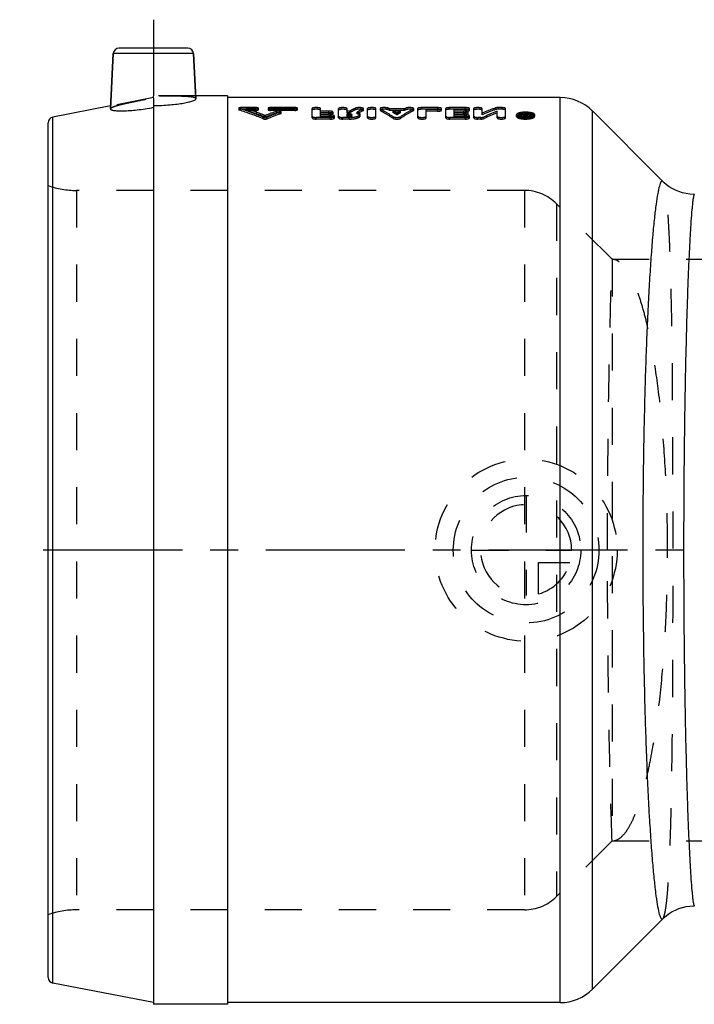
# Model space of a CAD drawing. Header units: millimetres. Extents: x 368 to 631, y 416 to 589.
# Tile 1 of 9: x 368 to 487, y 416 to 589. Entities that reach past the tile are written whole.
import ezdxf

# ---------------------------------------------------------------- set-up
doc = ezdxf.new("R2010")
doc.units = ezdxf.units.MM
doc.header["$LTSCALE"] = 65.185185
doc.linetypes.add('CENTER', pattern=[0.6, 0.375, -0.075, 0.075, -0.075])
doc.linetypes.add('HIDDEN', pattern=[0.2, 0.1, -0.1])
for name, color, linetype in [('FLAECHEN', 7, 'CONTINUOUS'), ('KOERPER', 7, 'CONTINUOUS'), ('KONST.EL_MIT_GEO', 7, 'CONTINUOUS'), ('KURVEN', 7, 'CONTINUOUS'), ('L1', 7, 'CONTINUOUS')]:
    doc.layers.add(name, color=color, linetype=linetype)

msp = doc.modelspace()

# ---------------------------------------------------------------- linework, layer by layer
at = {"layer": 'FLAECHEN', "color": 7, "linetype": 'Continuous'}
for p, q in [((463.21, 575.3), (404.72, 575.3)), ((481.23, 560.59), (468.86, 572.96)), ((481.23, 431.01), (468.86, 418.64)), ((463.21, 416.3), (404.72, 416.3))]:
    msp.add_line(p, q, dxfattribs=at)
at = {"layer": 'FLAECHEN', "color": 8, "linetype": 'HIDDEN'}
for p, q in [((456.91, 559), (378.2, 559)), ((472.32, 546.9), (462.56, 556.66)), ((472.32, 546.9), (609.8, 546.9)), ((472.32, 444.7), (462.56, 434.94)), ((472.32, 444.7), (609.8, 444.7)), ((456.91, 432.6), (378.2, 432.6))]:
    msp.add_line(p, q, dxfattribs=at)
at = {"layer": 'KOERPER', "color": 2, "linetype": 'CENTER'}
for p, q in [((391.72, 589), (391.72, 575.6)), ((391.72, 575.29), (391.72, 573.92))]:
    msp.add_line(p, q, dxfattribs=at)
at = {"layer": 'KOERPER', "color": 7, "linetype": 'Continuous'}
for p, q in [((384.16, 573.34), (384.67, 583.05)), ((399.19, 575.12), (398.77, 583.05)), ((404.72, 575.6), (399.16, 575.6)), ((404.72, 575.6), (404.72, 416)), ((391.72, 573.92), (391.72, 416)), ((404.72, 416), (391.72, 416))]:
    msp.add_line(p, q, dxfattribs=at)
at = {"layer": 'KOERPER', "color": 8, "linetype": 'HIDDEN'}
for p, q in [((399.16, 575.6), (391.72, 575.6)), ((391.72, 575.29), (391.72, 575.59))]:
    msp.add_line(p, q, dxfattribs=at)
for points, knots in [([(384.16, 573.34), (384.17, 573.42), (384.4, 573.59), (384.83, 573.76), (385.54, 573.98), (386.47, 574.21), (387.6, 574.46), (389.37, 574.83), (390.77, 575.1), (391.72, 575.29)], [0, 0, 0, 0, 0.030412, 0.092092, 0.186298, 0.31023, 0.459458, 0.628456, 1, 1, 1, 1]), ([(399.19, 575.12), (399.18, 575.19), (399.04, 575.27), (398.84, 575.33), (398.46, 575.41), (397.84, 575.48), (396.93, 575.53), (395.81, 575.56), (394.05, 575.59), (392.67, 575.59), (391.72, 575.59)], [0, 0, 0, 0, 0.027696, 0.052839, 0.08639, 0.178449, 0.301502, 0.451209, 0.621975, 1, 1, 1, 1])]:
    msp.add_open_spline(points, degree=3, knots=knots, dxfattribs=at)
at = {"layer": 'KOERPER', "color": 7, "linetype": 'Continuous'}
for points, knots in [([(391.72, 573.92), (392.68, 573.92), (394.08, 573.98), (395.85, 574.16), (396.97, 574.33), (397.88, 574.52), (398.57, 574.72), (398.97, 574.87), (399.19, 575.05), (399.19, 575.12)], [0, 0, 0, 0, 0.376399, 0.546295, 0.695358, 0.818348, 0.911145, 0.971138, 1, 1, 1, 1]), ([(384.16, 573.34), (384.16, 573.27), (384.3, 573.17), (384.49, 573.11), (384.87, 573.03), (385.5, 572.98), (386.88, 572.97), (388.99, 573.14), (390.77, 573.42), (391.72, 573.61)], [0, 0, 0, 0, 0.026826, 0.051362, 0.08439, 0.175807, 0.298885, 0.620843, 1, 1, 1, 1])]:
    msp.add_open_spline(points, degree=3, knots=knots, dxfattribs=at)
at = {"layer": 'KONST.EL_MIT_GEO', "color": 7, "linetype": 'Continuous'}
for p, q in [((384.67, 583.05), (384.16, 573.34)), ((398.77, 583.05), (384.67, 583.05)), ((397.77, 584), (385.67, 584)), ((398.77, 583.05), (399.19, 575.12)), ((463.21, 575.3), (404.72, 575.3)), ((463.21, 416.3), (463.21, 575.3)), ((384.19, 573.84), (374.03, 571.86)), ((468.86, 418.64), (468.86, 572.96)), ((481.23, 560.59), (468.86, 572.96)), ((374.03, 419.74), (374.03, 571.86)), ((373.22, 420.72), (373.22, 570.88)), ((481.23, 431.01), (468.86, 418.64)), ((481.24, 431.02), (481.5, 431.27)), ((391.72, 416.3), (374.03, 419.74)), ((463.21, 416.3), (404.72, 416.3))]:
    msp.add_line(p, q, dxfattribs=at)
at = {"layer": 'KONST.EL_MIT_GEO', "color": 8, "linetype": 'HIDDEN'}
for p, q in [((391.72, 575.3), (384.19, 573.84)), ((406.72, 573.46), (406.72, 573.16)), ((406.81, 573.11), (406.81, 573.4)), ((407.15, 573.26), (407.15, 573.55)), ((409.73, 573.55), (407.15, 573.55)), ((409.73, 573.26), (407.15, 573.26)), ((408.01, 573.06), (408.01, 573.36)), ((409.73, 573.36), (408.01, 573.36)), ((409.73, 573.06), (408.01, 573.06)), ((409.73, 573.06), (409.73, 573.55)), ((410.16, 573.16), (410.16, 573.46)), ((411.87, 573.46), (411.87, 573.16)), ((412.3, 573.06), (412.3, 573.55)), ((416.59, 573.55), (412.3, 573.55)), ((416.59, 573.36), (412.3, 573.36)), ((416.59, 573.26), (412.3, 573.26)), ((416.59, 573.06), (412.3, 573.06)), ((413.38, 572.62), (413.38, 572.91)), ((414.07, 572.48), (414.07, 572.77)), ((414.15, 572.55), (414.15, 572.84)), ((416.59, 573.06), (416.59, 573.55)), ((417.02, 573.16), (417.02, 573.46)), ((419.61, 571.76), (419.61, 573.39)), ((421.08, 572.66), (421.08, 573.39)), ((422.55, 572.95), (421.08, 572.95)), ((422.55, 572.66), (421.08, 572.66)), ((422.55, 572.66), (422.55, 572.95)), ((423.28, 572.47), (423.28, 572.76)), ((424.27, 571.76), (424.27, 573.39)), ((425.74, 572.66), (425.74, 573.39)), ((426.24, 572.95), (425.74, 572.95)), ((426.24, 572.66), (425.74, 572.66)), ((426.24, 572.66), (426.24, 572.95)), ((427.21, 573.17), (427.21, 573.46)), ((427.51, 572.46), (427.51, 572.75)), ((428.55, 573.02), (428.55, 573.31)), ((428.62, 573.09), (428.62, 573.39)), ((429.35, 571.76), (429.35, 573.39)), ((430.82, 571.76), (430.82, 573.39)), ((431.56, 573.39), (431.56, 573.09)), ((431.62, 573.02), (431.62, 573.32)), ((432.97, 573.16), (432.97, 573.45)), ((433.24, 573.02), (433.24, 573.31)), ((435.78, 573.31), (433.24, 573.31)), ((435.78, 573.02), (433.24, 573.02)), ((433.88, 572.66), (433.88, 572.95)), ((435.14, 572.95), (433.88, 572.95)), ((435.14, 572.66), (433.88, 572.66)), ((435.14, 572.66), (435.14, 572.95)), ((435.78, 573.02), (435.78, 573.31)), ((436.05, 573.16), (436.05, 573.45)), ((437.4, 573.02), (437.4, 573.32)), ((437.46, 573.09), (437.46, 573.39)), ((438.19, 571.76), (438.19, 573.39)), ((438.93, 573.26), (438.93, 573.55)), ((441.63, 573.55), (438.93, 573.55)), ((441.63, 573.26), (438.93, 573.26)), ((439.67, 571.76), (439.67, 573.21)), ((441.63, 573.21), (439.67, 573.21)), ((441.63, 572.92), (439.67, 572.92)), ((441.63, 573.26), (441.63, 573.55)), ((441.63, 572.92), (441.63, 573.21)), ((442.36, 573.09), (442.36, 573.39)), ((443.1, 571.76), (443.1, 573.39)), ((443.83, 573.26), (443.83, 573.55)), ((446.53, 573.55), (443.83, 573.55)), ((446.53, 573.26), (443.83, 573.26)), ((444.57, 572.66), (444.57, 573.21)), ((446.53, 573.21), (444.57, 573.21)), ((446.29, 572.95), (444.57, 572.95)), ((446.53, 572.92), (444.57, 572.92)), ((446.29, 572.66), (444.57, 572.66)), ((446.29, 572.66), (446.29, 572.95)), ((446.53, 573.26), (446.53, 573.55)), ((446.53, 572.92), (446.53, 573.21)), ((447.02, 572.47), (447.02, 572.76)), ((447.27, 573.09), (447.27, 573.39)), ((448, 571.76), (448, 573.39)), ((449.48, 572.27), (449.48, 573.39)), ((451.75, 573.18), (451.75, 573.48)), ((452.13, 571.76), (452.13, 572.95)), ((452.37, 573.26), (452.37, 573.55)), ((452.86, 573.55), (452.37, 573.55)), ((452.86, 573.26), (452.37, 573.26)), ((452.86, 573.26), (452.86, 573.55)), ((453.6, 571.76), (453.6, 573.39)), ((411.02, 571.59), (411.02, 571.88)), ((411.37, 571.88), (411.37, 572.17)), ((411.72, 571.59), (411.72, 571.88)), ((420.34, 571.54), (420.34, 571.83)), ((422.79, 571.83), (420.34, 571.83)), ((422.79, 571.54), (420.34, 571.54)), ((421.08, 571.98), (421.08, 572.56)), ((422.55, 572.56), (421.08, 572.56)), ((422.79, 572.26), (421.08, 572.26)), ((422.79, 571.98), (421.08, 571.98)), ((422.55, 572.27), (422.55, 572.56)), ((422.79, 571.98), (422.79, 572.26)), ((422.79, 571.54), (422.79, 571.83)), ((423.53, 571.76), (423.53, 572.05)), ((425, 571.54), (425, 571.83)), ((426.14, 571.83), (425, 571.83)), ((426.14, 571.54), (425, 571.54)), ((425.74, 571.98), (425.74, 572.51)), ((426.14, 572.51), (425.74, 572.51)), ((426.14, 572.26), (425.74, 572.26)), ((426.14, 572.22), (425.74, 572.22)), ((426.14, 571.98), (425.74, 571.98)), ((426.14, 571.98), (426.14, 572.51)), ((426.14, 571.54), (426.14, 571.83)), ((426.57, 572.1), (426.57, 572.39)), ((428.05, 572.1), (428.05, 572.39)), ((433.84, 571.67), (433.84, 571.96)), ((434.51, 572.28), (434.51, 572.57)), ((435.18, 571.67), (435.18, 571.96)), ((443.83, 571.54), (443.83, 571.83)), ((446.53, 571.83), (443.83, 571.83)), ((446.53, 571.54), (443.83, 571.54)), ((444.57, 571.98), (444.57, 572.56)), ((446.29, 572.56), (444.57, 572.56)), ((446.53, 572.26), (444.57, 572.26)), ((446.53, 571.98), (444.57, 571.98)), ((446.29, 572.27), (446.29, 572.56)), ((446.53, 571.98), (446.53, 572.26)), ((446.53, 571.54), (446.53, 571.83)), ((447.27, 571.76), (447.27, 572.05)), ((448.74, 571.54), (448.74, 571.83)), ((449.23, 571.83), (448.74, 571.83)), ((449.23, 571.54), (448.74, 571.54)), ((449.23, 571.54), (449.23, 571.83)), ((449.86, 571.65), (449.86, 571.93)), ((455.53, 572.01), (455.53, 572.3)), ((455.9, 572.01), (455.9, 572.3)), ((456.76, 571.76), (456.76, 572.54)), ((457, 572.54), (456.76, 572.54)), ((457, 572.25), (456.76, 572.25)), ((457.16, 572.05), (456.76, 572.05)), ((457.16, 571.76), (456.76, 571.76)), ((457, 571.83), (457, 572.54)), ((457.08, 572.34), (457, 572.34)), ((457.16, 572.27), (457, 572.27)), ((457.16, 572.12), (457, 572.12)), ((457.16, 571.98), (457, 571.98)), ((457.16, 571.83), (457, 571.83)), ((457.1, 572.36), (457.08, 572.34)), ((457.08, 572.05), (457.08, 572.34)), ((457.16, 571.76), (457.16, 572.27)), ((457.25, 571.86), (457.24, 572.54)), ((457.49, 572.54), (457.24, 572.54)), ((457.49, 572.25), (457.24, 572.25)), ((457.32, 572.04), (457.32, 572.33)), ((457.49, 571.86), (457.49, 572.54)), ((458.35, 572.01), (458.35, 572.3)), ((458.72, 572.01), (458.72, 572.3)), ((378.2, 559), (378.2, 432.6)), ((456.91, 559), (378.2, 559)), ((456.91, 559), (456.91, 432.6)), ((462.56, 556.66), (462.56, 434.94)), ((472.32, 546.9), (462.56, 556.66)), ((472.32, 546.9), (472.32, 444.7)), ((472.32, 444.7), (462.56, 434.94)), ((456.91, 432.6), (378.2, 432.6))]:
    msp.add_line(p, q, dxfattribs=at)
at = {"layer": 'KONST.EL_MIT_GEO', "color": 7, "linetype": 'Continuous'}
for points in [[(486.76, 558.3), (486.63, 558.3), (485.97, 558.34), (485.32, 558.44), (484.68, 558.58), (484.05, 558.79), (483.46, 559.03), (482.9, 559.32), (482.38, 559.64), (481.91, 559.98), (481.5, 560.33), (481.24, 560.58)], [(481.5, 431.27), (481.91, 431.61), (482.38, 431.96), (482.9, 432.28), (483.46, 432.57), (484.05, 432.81), (484.68, 433.02), (485.32, 433.16), (485.97, 433.26), (486.63, 433.3), (486.76, 433.3)]]:
    msp.add_lwpolyline(points, dxfattribs=at)
for centre, radius, start, end in [((385.67, 583), 1, 90, 177), ((397.77, 583), 1, 3, 90), ((463.21, 567.3), 8, 45, 90), ((374.22, 570.88), 1, 101, 180), ((374.22, 420.72), 1, 180, 259), ((463.21, 424.3), 8, 270, 315)]:
    msp.add_arc(centre, radius, start, end, dxfattribs=at)
at = {"layer": 'KONST.EL_MIT_GEO', "color": 8, "linetype": 'HIDDEN'}
for centre, radius, start, end in [((390.65, 521.9), 53.97, 67.8233, 72.5785), ((390.66, 521.46), 54.11, 67.8992, 72.64), ((391.79, 522.12), 53.74, 68.6335, 72.4363), ((391.8, 521.68), 53.88, 68.7069, 72.4982), ((431.29, 521.2), 54.72, 109.0997, 111.3436), ((432.56, 520.66), 55.3, 109.535, 112.1393), ((438.49, 550.71), 25.39, 116.3695, 118.8505), ((438.47, 550.37), 25.43, 116.2836, 118.7593), ((440.38, 550.21), 25.96, 117.1214, 119.7297), ((440.36, 549.87), 25.99, 117.0338, 119.6367), ((422.31, 553.16), 22.92, 61.5269, 62.2787), ((422.33, 552.83), 22.95, 61.6173, 62.3675), ((421.27, 551.35), 25.01, 58.0542, 59.7294), ((421.3, 551.02), 25.03, 58.1511, 59.8233), ((447.74, 551.35), 25.01, 120.2706, 121.9458), ((447.72, 551.02), 25.03, 120.1767, 121.8489), ((446.71, 553.16), 22.92, 117.7213, 118.4731), ((446.69, 552.83), 22.95, 117.6325, 118.3827), ((465.42, 536.37), 39.54, 110.2224, 113.7747), ((465.4, 535.98), 39.63, 110.1525, 113.6949), ((467.82, 534.78), 41.27, 112.3499, 115.8063), ((467.8, 534.39), 41.35, 112.2741, 115.7216), ((457.07, 567.66), 5.08, 94.0297, 96.2374), ((457.12, 567.07), 5.67, 91.9692, 94.0425), ((457.13, 566.81), 5.93, 88.018, 91.9818), ((457.14, 567.07), 5.67, 85.9555, 88.0307), ((431.27, 520.76), 54.85, 109.033, 111.2705), ((432.54, 520.22), 55.43, 109.467, 112.064), ((422.8, 569.85), 2.42, 83.9482, 90.0583), ((446.54, 569.85), 2.42, 83.9482, 90.0583), ((457.04, 575.03), 3.08, 260.4148, 263.0635), ((457.09, 575.47), 3.53, 263.0594, 265.4848), ((457.12, 575.83), 3.89, 265.4713, 267.7746), ((457.13, 575.96), 4.03, 267.7626, 272.2128), ((470.14, 561.84), 16.58, 141.0891, 141.9721), ((470.36, 561.99), 16.84, 141.6851, 141.9767), ((470.03, 562.25), 16.42, 141.1917, 141.686), ((457.13, 575.78), 3.84, 272.1857, 275.355), ((470.47, 562.1), 16.66, 141.195, 142.1252), ((470.41, 561.82), 16.6, 141.0896, 142.0206), ((378.2, 574), 15, 250.6191, 270), ((456.91, 551), 8, 45, 90), ((456.91, 440.6), 8, 270, 315), ((378.2, 417.6), 15, 90, 109.3809)]:
    msp.add_arc(centre, radius, start, end, dxfattribs=at)
for points, knots in [([(407.15, 573.55), (407.05, 573.55), (406.91, 573.54), (406.77, 573.51), (406.72, 573.47), (406.72, 573.46)], [0, 0, 0, 0, 0.673612, 0.889963, 1, 1, 1, 1]), ([(406.72, 573.46), (406.72, 573.45), (406.74, 573.42), (406.78, 573.41), (406.81, 573.4)], [0, 0, 0, 0, 0.156273, 1, 1, 1, 1]), ([(407.15, 573.26), (407.05, 573.26), (406.91, 573.25), (406.77, 573.22), (406.72, 573.18), (406.72, 573.16)], [0, 0, 0, 0, 0.673369, 0.888688, 1, 1, 1, 1]), ([(406.72, 573.16), (406.72, 573.16), (406.74, 573.12), (406.78, 573.11), (406.81, 573.11)], [0, 0, 0, 0, 0.15782, 1, 1, 1, 1]), ([(410.16, 573.46), (410.16, 573.47), (410.11, 573.51), (409.97, 573.54), (409.83, 573.55), (409.73, 573.55)], [0, 0, 0, 0, 0.110006, 0.326173, 1, 1, 1, 1]), ([(409.73, 573.36), (409.83, 573.36), (409.97, 573.37), (410.11, 573.4), (410.16, 573.44), (410.16, 573.46)], [0, 0, 0, 0, 0.673084, 0.889656, 1, 1, 1, 1]), ([(410.16, 573.16), (410.16, 573.18), (410.11, 573.22), (409.97, 573.25), (409.83, 573.26), (409.73, 573.26)], [0, 0, 0, 0, 0.110609, 0.327356, 1, 1, 1, 1]), ([(409.73, 573.06), (409.83, 573.06), (409.97, 573.08), (410.11, 573.11), (410.16, 573.15), (410.16, 573.16)], [0, 0, 0, 0, 0.670635, 0.888542, 1, 1, 1, 1]), ([(412.3, 573.55), (412.2, 573.55), (412.06, 573.54), (411.92, 573.51), (411.87, 573.47), (411.87, 573.46)], [0, 0, 0, 0, 0.673767, 0.89006, 1, 1, 1, 1]), ([(411.87, 573.46), (411.87, 573.44), (411.92, 573.4), (412.06, 573.37), (412.2, 573.36), (412.3, 573.36)], [0, 0, 0, 0, 0.110411, 0.326856, 1, 1, 1, 1]), ([(412.3, 573.26), (412.2, 573.26), (412.06, 573.25), (411.92, 573.22), (411.87, 573.18), (411.87, 573.16)], [0, 0, 0, 0, 0.671319, 0.888949, 1, 1, 1, 1]), ([(411.87, 573.16), (411.87, 573.15), (411.92, 573.11), (412.06, 573.08), (412.2, 573.06), (412.3, 573.06)], [0, 0, 0, 0, 0.111015, 0.328039, 1, 1, 1, 1]), ([(414.15, 572.84), (414.15, 572.88), (414.02, 572.93), (413.79, 572.96), (413.53, 572.96), (413.38, 572.91)], [0, 0, 0, 0, 0.129708, 0.399535, 1, 1, 1, 1]), ([(414.15, 572.55), (414.15, 572.59), (414.02, 572.64), (413.79, 572.67), (413.53, 572.67), (413.38, 572.62)], [0, 0, 0, 0, 0.129773, 0.400706, 1, 1, 1, 1]), ([(414.07, 572.77), (414.08, 572.78), (414.11, 572.79), (414.15, 572.82), (414.15, 572.84)], [0, 0, 0, 0, 0.354433, 1, 1, 1, 1]), ([(417.02, 573.46), (417.02, 573.47), (416.97, 573.51), (416.84, 573.54), (416.7, 573.55), (416.59, 573.55)], [0, 0, 0, 0, 0.110006, 0.326173, 1, 1, 1, 1]), ([(416.59, 573.36), (416.7, 573.36), (416.84, 573.37), (416.97, 573.4), (417.02, 573.44), (417.02, 573.46)], [0, 0, 0, 0, 0.673084, 0.889656, 1, 1, 1, 1]), ([(417.02, 573.16), (417.02, 573.18), (416.97, 573.22), (416.83, 573.25), (416.7, 573.26), (416.59, 573.26)], [0, 0, 0, 0, 0.110609, 0.327356, 1, 1, 1, 1]), ([(416.59, 573.06), (416.7, 573.06), (416.83, 573.08), (416.97, 573.11), (417.02, 573.15), (417.02, 573.16)], [0, 0, 0, 0, 0.670635, 0.888542, 1, 1, 1, 1]), ([(421.08, 573.39), (421.08, 573.41), (420.99, 573.48), (420.75, 573.53), (420.34, 573.57), (419.93, 573.53), (419.69, 573.48), (419.61, 573.41), (419.61, 573.39)], [0, 0, 0, 0, 0.055385, 0.163714, 0.500016, 0.836301, 0.944616, 1, 1, 1, 1]), ([(421.08, 573.09), (421.08, 573.12), (420.99, 573.18), (420.75, 573.24), (420.34, 573.28), (419.93, 573.24), (419.69, 573.18), (419.61, 573.12), (419.61, 573.09)], [0, 0, 0, 0, 0.056103, 0.164313, 0.500794, 0.836006, 0.944889, 1, 1, 1, 1]), ([(423.28, 572.76), (423.28, 572.79), (423.21, 572.86), (422.96, 572.93), (422.72, 572.95), (422.55, 572.95)], [0, 0, 0, 0, 0.117884, 0.334628, 1, 1, 1, 1]), ([(422.55, 572.56), (422.72, 572.56), (422.96, 572.58), (423.21, 572.65), (423.28, 572.72), (423.28, 572.76)], [0, 0, 0, 0, 0.664133, 0.881375, 1, 1, 1, 1]), ([(423.28, 572.47), (423.28, 572.5), (423.21, 572.57), (422.96, 572.64), (422.72, 572.66), (422.55, 572.66)], [0, 0, 0, 0, 0.117887, 0.334584, 1, 1, 1, 1]), ([(425.74, 573.39), (425.74, 573.41), (425.65, 573.48), (425.41, 573.53), (425, 573.57), (424.59, 573.53), (424.35, 573.48), (424.27, 573.41), (424.27, 573.39)], [0, 0, 0, 0, 0.055385, 0.163714, 0.500016, 0.836301, 0.944616, 1, 1, 1, 1]), ([(425.74, 573.09), (425.74, 573.12), (425.65, 573.18), (425.41, 573.24), (425, 573.28), (424.59, 573.24), (424.35, 573.18), (424.27, 573.12), (424.27, 573.09)], [0, 0, 0, 0, 0.056103, 0.164313, 0.500794, 0.836006, 0.944889, 1, 1, 1, 1]), ([(428.62, 573.39), (428.62, 573.41), (428.56, 573.46), (428.37, 573.52), (428.02, 573.56), (427.6, 573.55), (427.32, 573.51), (427.21, 573.46)], [0, 0, 0, 0, 0.048458, 0.137795, 0.425515, 0.759036, 1, 1, 1, 1]), ([(428.62, 573.09), (428.62, 573.12), (428.56, 573.17), (428.37, 573.23), (428.02, 573.27), (427.6, 573.26), (427.32, 573.22), (427.21, 573.17)], [0, 0, 0, 0, 0.048133, 0.137314, 0.425881, 0.758842, 1, 1, 1, 1]), ([(428.05, 572.39), (428.05, 572.47), (427.86, 572.65), (427.65, 572.71), (427.51, 572.75)], [0, 0, 0, 0, 0.360326, 1, 1, 1, 1]), ([(428.55, 573.31), (428.56, 573.32), (428.59, 573.33), (428.62, 573.36), (428.62, 573.39)], [0, 0, 0, 0, 0.335514, 1, 1, 1, 1]), ([(428.55, 573.02), (428.56, 573.03), (428.59, 573.04), (428.62, 573.07), (428.62, 573.09)], [0, 0, 0, 0, 0.349101, 1, 1, 1, 1]), ([(430.82, 573.39), (430.82, 573.41), (430.74, 573.48), (430.5, 573.53), (430.09, 573.57), (429.68, 573.53), (429.44, 573.48), (429.35, 573.41), (429.35, 573.39)], [0, 0, 0, 0, 0.055385, 0.163714, 0.500016, 0.836301, 0.944616, 1, 1, 1, 1]), ([(430.82, 573.09), (430.82, 573.12), (430.74, 573.18), (430.5, 573.24), (430.09, 573.28), (429.68, 573.24), (429.44, 573.18), (429.35, 573.12), (429.35, 573.09)], [0, 0, 0, 0, 0.056103, 0.164313, 0.500794, 0.836006, 0.944889, 1, 1, 1, 1]), ([(432.92, 573.48), (432.8, 573.52), (432.52, 573.55), (432.12, 573.56), (431.79, 573.52), (431.61, 573.46), (431.56, 573.41), (431.56, 573.39)], [0, 0, 0, 0, 0.262366, 0.593396, 0.868371, 0.953051, 1, 1, 1, 1]), ([(431.56, 573.39), (431.56, 573.38), (431.57, 573.35), (431.6, 573.33), (431.62, 573.32)], [0, 0, 0, 0, 0.190772, 1, 1, 1, 1]), ([(432.97, 573.16), (432.87, 573.22), (432.58, 573.26), (432.17, 573.27), (431.81, 573.23), (431.62, 573.17), (431.56, 573.12), (431.56, 573.09)], [0, 0, 0, 0, 0.238198, 0.571281, 0.860819, 0.951037, 1, 1, 1, 1]), ([(431.56, 573.09), (431.56, 573.09), (431.57, 573.06), (431.6, 573.04), (431.62, 573.02)], [0, 0, 0, 0, 0.187669, 1, 1, 1, 1]), ([(431.62, 573.32), (431.81, 573.21), (432.56, 572.79), (433.3, 572.33), (433.84, 571.96)], [0, 0, 0, 0, 0.244435, 1, 1, 1, 1]), ([(431.62, 573.02), (431.81, 572.92), (432.56, 572.5), (433.3, 572.04), (433.84, 571.67)], [0, 0, 0, 0, 0.244505, 1, 1, 1, 1]), ([(437.4, 573.32), (437.21, 573.21), (436.45, 572.79), (435.72, 572.33), (435.18, 571.96)], [0, 0, 0, 0, 0.244435, 1, 1, 1, 1]), ([(437.4, 573.02), (437.21, 572.92), (436.45, 572.5), (435.72, 572.04), (435.18, 571.67)], [0, 0, 0, 0, 0.244505, 1, 1, 1, 1]), ([(437.46, 573.39), (437.46, 573.41), (437.4, 573.46), (437.2, 573.52), (436.85, 573.56), (436.44, 573.55), (436.15, 573.51), (436.05, 573.45)], [0, 0, 0, 0, 0.048746, 0.138904, 0.428805, 0.762673, 1, 1, 1, 1]), ([(437.46, 573.09), (437.46, 573.12), (437.4, 573.17), (437.2, 573.23), (436.85, 573.27), (436.44, 573.26), (436.15, 573.22), (436.05, 573.16)], [0, 0, 0, 0, 0.048416, 0.13837, 0.429111, 0.762419, 1, 1, 1, 1]), ([(437.4, 573.32), (437.4, 573.32), (437.43, 573.34), (437.46, 573.36), (437.46, 573.39)], [0, 0, 0, 0, 0.331428, 1, 1, 1, 1]), ([(437.4, 573.02), (437.4, 573.03), (437.43, 573.04), (437.46, 573.07), (437.46, 573.09)], [0, 0, 0, 0, 0.345011, 1, 1, 1, 1]), ([(438.93, 573.55), (438.75, 573.55), (438.52, 573.53), (438.28, 573.48), (438.19, 573.41), (438.19, 573.39)], [0, 0, 0, 0, 0.672734, 0.889277, 1, 1, 1, 1]), ([(438.93, 573.26), (438.76, 573.26), (438.52, 573.24), (438.28, 573.18), (438.19, 573.12), (438.19, 573.09)], [0, 0, 0, 0, 0.670656, 0.889013, 1, 1, 1, 1]), ([(442.36, 573.39), (442.36, 573.41), (442.28, 573.48), (442.04, 573.53), (441.8, 573.55), (441.63, 573.55)], [0, 0, 0, 0, 0.110726, 0.327046, 1, 1, 1, 1]), ([(441.63, 573.21), (441.8, 573.21), (442.04, 573.23), (442.28, 573.29), (442.36, 573.36), (442.36, 573.39)], [0, 0, 0, 0, 0.671746, 0.888525, 1, 1, 1, 1]), ([(442.36, 573.09), (442.36, 573.12), (442.28, 573.18), (442.04, 573.24), (441.8, 573.26), (441.63, 573.26)], [0, 0, 0, 0, 0.110662, 0.326841, 1, 1, 1, 1]), ([(441.63, 572.92), (441.8, 572.92), (442.04, 572.94), (442.28, 573), (442.36, 573.06), (442.36, 573.09)], [0, 0, 0, 0, 0.671537, 0.888342, 1, 1, 1, 1]), ([(443.83, 573.55), (443.66, 573.55), (443.42, 573.53), (443.18, 573.48), (443.1, 573.41), (443.1, 573.39)], [0, 0, 0, 0, 0.672734, 0.889277, 1, 1, 1, 1]), ([(443.83, 573.26), (443.66, 573.26), (443.42, 573.24), (443.18, 573.18), (443.1, 573.12), (443.1, 573.09)], [0, 0, 0, 0, 0.670656, 0.889013, 1, 1, 1, 1]), ([(446.93, 572.85), (446.84, 572.89), (446.63, 572.93), (446.41, 572.95), (446.29, 572.95)], [0, 0, 0, 0, 0.428861, 1, 1, 1, 1]), ([(446.29, 572.56), (446.46, 572.56), (446.7, 572.58), (446.94, 572.65), (447.02, 572.72), (447.02, 572.76)], [0, 0, 0, 0, 0.664133, 0.881375, 1, 1, 1, 1]), ([(447.02, 572.47), (447.02, 572.5), (446.94, 572.57), (446.7, 572.64), (446.46, 572.66), (446.29, 572.66)], [0, 0, 0, 0, 0.117887, 0.334584, 1, 1, 1, 1]), ([(447.27, 573.39), (447.27, 573.41), (447.19, 573.48), (446.95, 573.53), (446.71, 573.55), (446.53, 573.55)], [0, 0, 0, 0, 0.110726, 0.327046, 1, 1, 1, 1]), ([(446.53, 573.21), (446.71, 573.21), (446.95, 573.23), (447.19, 573.29), (447.27, 573.36), (447.27, 573.39)], [0, 0, 0, 0, 0.671746, 0.888525, 1, 1, 1, 1]), ([(447.27, 573.09), (447.27, 573.12), (447.19, 573.18), (446.95, 573.24), (446.71, 573.26), (446.53, 573.26)], [0, 0, 0, 0, 0.110662, 0.326841, 1, 1, 1, 1]), ([(446.53, 572.92), (446.71, 572.92), (446.95, 572.94), (447.19, 573), (447.27, 573.06), (447.27, 573.09)], [0, 0, 0, 0, 0.671537, 0.888342, 1, 1, 1, 1]), ([(447.02, 572.76), (447.02, 572.76), (447.01, 572.81), (446.96, 572.84), (446.93, 572.85)], [0, 0, 0, 0, 0.184265, 1, 1, 1, 1]), ([(449.48, 573.39), (449.48, 573.41), (449.39, 573.48), (449.15, 573.53), (448.74, 573.57), (448.33, 573.53), (448.09, 573.48), (448, 573.41), (448, 573.39)], [0, 0, 0, 0, 0.055385, 0.163714, 0.500016, 0.836301, 0.944616, 1, 1, 1, 1]), ([(449.48, 573.09), (449.48, 573.12), (449.39, 573.18), (449.15, 573.24), (448.74, 573.28), (448.33, 573.24), (448.09, 573.18), (448, 573.12), (448, 573.09)], [0, 0, 0, 0, 0.056103, 0.164313, 0.500794, 0.836006, 0.944889, 1, 1, 1, 1]), ([(452.37, 573.55), (452.31, 573.55), (452.1, 573.55), (451.89, 573.53), (451.75, 573.48)], [0, 0, 0, 0, 0.292612, 1, 1, 1, 1]), ([(452.37, 573.26), (452.31, 573.26), (452.1, 573.26), (451.89, 573.24), (451.75, 573.18)], [0, 0, 0, 0, 0.290747, 1, 1, 1, 1]), ([(453.6, 573.39), (453.6, 573.41), (453.52, 573.48), (453.28, 573.53), (453.04, 573.55), (452.86, 573.55)], [0, 0, 0, 0, 0.110724, 0.327265, 1, 1, 1, 1]), ([(453.6, 573.09), (453.6, 573.12), (453.52, 573.18), (453.28, 573.24), (453.04, 573.26), (452.86, 573.26)], [0, 0, 0, 0, 0.109996, 0.326075, 1, 1, 1, 1]), ([(456.52, 572.71), (456.32, 572.69), (456, 572.63), (455.68, 572.51), (455.59, 572.42)], [0, 0, 0, 0, 0.608732, 1, 1, 1, 1]), ([(455.9, 572.3), (455.9, 572.35), (456.03, 572.48), (456.44, 572.6), (457.13, 572.67), (457.81, 572.6), (458.23, 572.48), (458.35, 572.35), (458.35, 572.3)], [0, 0, 0, 0, 0.061216, 0.169801, 0.500012, 0.830212, 0.938788, 1, 1, 1, 1]), ([(458.25, 572.62), (458.19, 572.63), (457.96, 572.68), (457.72, 572.71), (457.54, 572.73)], [0, 0, 0, 0, 0.223, 1, 1, 1, 1]), ([(411.02, 571.88), (411.13, 571.84), (411.37, 571.82), (411.61, 571.84), (411.72, 571.88)], [0, 0, 0, 0, 0.5, 1, 1, 1, 1]), ([(411.02, 571.59), (411.13, 571.55), (411.37, 571.53), (411.61, 571.55), (411.72, 571.59)], [0, 0, 0, 0, 0.498783, 1, 1, 1, 1]), ([(414.07, 572.48), (414.08, 572.49), (414.11, 572.5), (414.15, 572.53), (414.15, 572.55)], [0, 0, 0, 0, 0.365745, 1, 1, 1, 1]), ([(419.61, 572.05), (419.61, 572.01), (419.68, 571.94), (419.93, 571.85), (420.17, 571.83), (420.34, 571.83)], [0, 0, 0, 0, 0.125773, 0.343772, 1, 1, 1, 1]), ([(419.61, 571.76), (419.61, 571.73), (419.68, 571.65), (419.93, 571.57), (420.17, 571.54), (420.34, 571.54)], [0, 0, 0, 0, 0.125272, 0.343256, 1, 1, 1, 1]), ([(422.55, 572.27), (422.72, 572.27), (422.96, 572.29), (423.21, 572.37), (423.28, 572.44), (423.28, 572.47)], [0, 0, 0, 0, 0.663707, 0.881105, 1, 1, 1, 1]), ([(422.79, 571.83), (422.97, 571.83), (423.21, 571.85), (423.46, 571.94), (423.53, 572.01), (423.53, 572.05)], [0, 0, 0, 0, 0.656427, 0.874197, 1, 1, 1, 1]), ([(423.53, 571.76), (423.53, 571.8), (423.46, 571.87), (423.21, 571.95), (422.97, 571.98), (422.79, 571.98)], [0, 0, 0, 0, 0.125278, 0.342703, 1, 1, 1, 1]), ([(422.79, 571.54), (422.97, 571.54), (423.21, 571.57), (423.46, 571.65), (423.53, 571.73), (423.53, 571.76)], [0, 0, 0, 0, 0.655503, 0.87371, 1, 1, 1, 1]), ([(423.53, 572.05), (423.53, 572.11), (423.33, 572.22), (423.17, 572.24), (423.05, 572.25)], [0, 0, 0, 0, 0.334971, 1, 1, 1, 1]), ([(424.27, 572.05), (424.27, 572.01), (424.34, 571.94), (424.59, 571.85), (424.83, 571.83), (425, 571.83)], [0, 0, 0, 0, 0.125773, 0.343772, 1, 1, 1, 1]), ([(424.27, 571.76), (424.27, 571.73), (424.34, 571.65), (424.59, 571.57), (424.83, 571.54), (425, 571.54)], [0, 0, 0, 0, 0.125272, 0.343256, 1, 1, 1, 1]), ([(426.14, 572.51), (426.25, 572.51), (426.39, 572.49), (426.53, 572.45), (426.57, 572.4), (426.57, 572.39)], [0, 0, 0, 0, 0.661076, 0.878124, 1, 1, 1, 1]), ([(426.14, 571.83), (426.39, 571.83), (426.84, 571.85), (427.37, 571.95), (427.71, 572.07), (427.92, 572.17), (428.05, 572.3), (428.05, 572.39)], [0, 0, 0, 0, 0.354118, 0.659007, 0.780511, 0.877342, 1, 1, 1, 1]), ([(426.57, 572.39), (426.57, 572.37), (426.53, 572.32), (426.39, 572.28), (426.25, 572.26), (426.14, 572.26)], [0, 0, 0, 0, 0.122279, 0.339637, 1, 1, 1, 1]), ([(426.14, 572.22), (426.25, 572.22), (426.39, 572.2), (426.53, 572.16), (426.57, 572.12), (426.57, 572.1)], [0, 0, 0, 0, 0.659664, 0.877339, 1, 1, 1, 1]), ([(426.14, 571.54), (426.6, 571.54), (427.14, 571.58), (427.71, 571.78), (427.92, 571.89), (428.05, 572.01), (428.05, 572.1)], [0, 0, 0, 0, 0.657946, 0.77989, 0.877028, 1, 1, 1, 1]), ([(426.57, 572.1), (426.57, 572.08), (426.53, 572.04), (426.39, 571.99), (426.25, 571.98), (426.14, 571.98)], [0, 0, 0, 0, 0.123532, 0.342405, 1, 1, 1, 1]), ([(428.05, 572.1), (428.05, 572.18), (427.86, 572.36), (427.65, 572.42), (427.51, 572.46)], [0, 0, 0, 0, 0.360189, 1, 1, 1, 1]), ([(429.35, 572.05), (429.35, 572.01), (429.43, 571.94), (429.68, 571.85), (430.09, 571.81), (430.5, 571.85), (430.75, 571.94), (430.82, 572.01), (430.82, 572.05)], [0, 0, 0, 0, 0.062904, 0.171965, 0.500015, 0.82805, 0.937098, 1, 1, 1, 1]), ([(429.35, 571.76), (429.35, 571.73), (429.43, 571.65), (429.68, 571.57), (430.09, 571.52), (430.5, 571.57), (430.75, 571.65), (430.82, 571.73), (430.82, 571.76)], [0, 0, 0, 0, 0.063803, 0.172908, 0.500756, 0.827402, 0.937237, 1, 1, 1, 1]), ([(433.84, 571.96), (433.91, 571.91), (434.15, 571.85), (434.51, 571.82), (434.87, 571.85), (435.1, 571.91), (435.18, 571.96)], [0, 0, 0, 0, 0.207932, 0.500001, 0.792068, 1, 1, 1, 1]), ([(433.84, 571.67), (433.91, 571.62), (434.15, 571.56), (434.51, 571.53), (434.87, 571.56), (435.1, 571.62), (435.18, 571.67)], [0, 0, 0, 0, 0.207912, 0.500407, 0.792251, 1, 1, 1, 1]), ([(438.19, 572.05), (438.19, 572.01), (438.27, 571.94), (438.52, 571.85), (438.93, 571.81), (439.34, 571.85), (439.59, 571.94), (439.67, 572.01), (439.67, 572.05)], [0, 0, 0, 0, 0.062904, 0.171965, 0.500015, 0.82805, 0.937098, 1, 1, 1, 1]), ([(438.19, 571.76), (438.19, 571.73), (438.27, 571.65), (438.52, 571.57), (438.93, 571.52), (439.34, 571.57), (439.59, 571.65), (439.67, 571.73), (439.67, 571.76)], [0, 0, 0, 0, 0.063803, 0.172908, 0.500756, 0.827402, 0.937237, 1, 1, 1, 1]), ([(443.1, 572.05), (443.1, 572.01), (443.17, 571.94), (443.42, 571.85), (443.66, 571.83), (443.83, 571.83)], [0, 0, 0, 0, 0.125773, 0.343772, 1, 1, 1, 1]), ([(443.1, 571.76), (443.1, 571.73), (443.17, 571.65), (443.42, 571.57), (443.66, 571.54), (443.83, 571.54)], [0, 0, 0, 0, 0.125272, 0.343256, 1, 1, 1, 1]), ([(446.29, 572.27), (446.46, 572.27), (446.7, 572.29), (446.94, 572.37), (447.02, 572.44), (447.02, 572.47)], [0, 0, 0, 0, 0.663707, 0.881105, 1, 1, 1, 1]), ([(446.53, 571.83), (446.71, 571.83), (446.95, 571.85), (447.19, 571.94), (447.27, 572.01), (447.27, 572.05)], [0, 0, 0, 0, 0.656427, 0.874197, 1, 1, 1, 1]), ([(447.27, 571.76), (447.27, 571.8), (447.19, 571.87), (446.95, 571.95), (446.71, 571.98), (446.53, 571.98)], [0, 0, 0, 0, 0.125278, 0.342703, 1, 1, 1, 1]), ([(446.53, 571.54), (446.71, 571.54), (446.95, 571.57), (447.19, 571.65), (447.27, 571.73), (447.27, 571.76)], [0, 0, 0, 0, 0.655503, 0.87371, 1, 1, 1, 1]), ([(447.27, 572.05), (447.27, 572.11), (447.07, 572.22), (446.91, 572.24), (446.79, 572.25)], [0, 0, 0, 0, 0.334971, 1, 1, 1, 1]), ([(448, 572.05), (448, 572.01), (448.08, 571.94), (448.33, 571.85), (448.57, 571.83), (448.74, 571.83)], [0, 0, 0, 0, 0.125773, 0.343772, 1, 1, 1, 1]), ([(448, 571.76), (448, 571.73), (448.08, 571.65), (448.33, 571.57), (448.57, 571.54), (448.74, 571.54)], [0, 0, 0, 0, 0.125272, 0.343256, 1, 1, 1, 1]), ([(449.23, 571.83), (449.35, 571.83), (449.56, 571.84), (449.77, 571.89), (449.86, 571.93)], [0, 0, 0, 0, 0.56339, 1, 1, 1, 1]), ([(449.23, 571.54), (449.35, 571.54), (449.56, 571.56), (449.77, 571.61), (449.86, 571.65)], [0, 0, 0, 0, 0.558965, 1, 1, 1, 1]), ([(452.13, 572.05), (452.13, 572.01), (452.2, 571.94), (452.45, 571.85), (452.86, 571.81), (453.28, 571.85), (453.53, 571.94), (453.6, 572.01), (453.6, 572.05)], [0, 0, 0, 0, 0.062904, 0.171965, 0.500015, 0.82805, 0.937098, 1, 1, 1, 1]), ([(452.13, 571.76), (452.13, 571.73), (452.2, 571.65), (452.45, 571.57), (452.86, 571.52), (453.28, 571.57), (453.52, 571.65), (453.6, 571.73), (453.6, 571.76)], [0, 0, 0, 0, 0.063803, 0.172908, 0.500756, 0.827402, 0.937237, 1, 1, 1, 1]), ([(458.72, 572.01), (458.72, 572.08), (458.61, 572.19), (458.44, 572.27), (457.96, 572.42), (457.12, 572.47), (456.29, 572.42), (455.81, 572.27), (455.64, 572.19), (455.53, 572.08), (455.53, 572.01)], [0, 0, 0, 0, 0.060973, 0.109451, 0.170594, 0.500339, 0.82985, 0.890935, 0.939295, 1, 1, 1, 1]), ([(455.53, 572.3), (455.53, 572.23), (455.69, 572.06), (456.23, 571.88), (457.13, 571.78), (458.02, 571.88), (458.56, 572.06), (458.72, 572.23), (458.72, 572.3)], [0, 0, 0, 0, 0.061858, 0.170954, 0.500013, 0.829063, 0.938149, 1, 1, 1, 1]), ([(455.53, 572.01), (455.53, 571.94), (455.69, 571.78), (456.23, 571.6), (457.13, 571.5), (458.02, 571.6), (458.56, 571.78), (458.72, 571.94), (458.72, 572.01)], [0, 0, 0, 0, 0.061802, 0.171877, 0.500351, 0.828578, 0.938481, 1, 1, 1, 1]), ([(455.9, 572.01), (455.9, 572.07), (456.03, 572.19), (456.44, 572.31), (457.13, 572.38), (457.81, 572.31), (458.22, 572.19), (458.35, 572.07), (458.35, 572.01)], [0, 0, 0, 0, 0.060999, 0.170656, 0.500133, 0.829626, 0.938756, 1, 1, 1, 1]), ([(456.52, 571.99), (456.37, 572.01), (456.15, 572.05), (455.9, 572.22), (455.9, 572.3)], [0, 0, 0, 0, 0.660035, 1, 1, 1, 1]), ([(458.35, 572.01), (458.35, 571.96), (458.23, 571.83), (457.81, 571.7), (457.13, 571.62), (456.44, 571.7), (456.03, 571.83), (455.9, 571.96), (455.9, 572.01)], [0, 0, 0, 0, 0.061601, 0.171804, 0.500134, 0.828495, 0.938152, 1, 1, 1, 1]), ([(457.16, 572.27), (457.18, 572.27), (457.21, 572.27), (457.25, 572.26), (457.25, 572.25)], [0, 0, 0, 0, 0.667247, 1, 1, 1, 1]), ([(457.16, 572.05), (457.24, 572.05), (457.34, 572.06), (457.49, 572.11), (457.49, 572.15)], [0, 0, 0, 0, 0.665878, 1, 1, 1, 1]), ([(457.25, 572.15), (457.25, 572.14), (457.21, 572.12), (457.18, 572.12), (457.16, 572.12)], [0, 0, 0, 0, 0.333877, 1, 1, 1, 1]), ([(457.16, 571.98), (457.18, 571.98), (457.21, 571.98), (457.25, 571.97), (457.25, 571.96)], [0, 0, 0, 0, 0.655006, 1, 1, 1, 1]), ([(457.25, 571.86), (457.25, 571.85), (457.21, 571.84), (457.18, 571.83), (457.16, 571.83)], [0, 0, 0, 0, 0.323838, 1, 1, 1, 1]), ([(457.16, 571.76), (457.24, 571.76), (457.34, 571.77), (457.49, 571.82), (457.49, 571.86)], [0, 0, 0, 0, 0.663213, 1, 1, 1, 1]), ([(457.49, 572.26), (457.48, 572.28), (457.42, 572.31), (457.36, 572.32), (457.32, 572.33)], [0, 0, 0, 0, 0.371911, 1, 1, 1, 1]), ([(457.49, 571.96), (457.49, 571.98), (457.42, 572.02), (457.36, 572.03), (457.32, 572.04)], [0, 0, 0, 0, 0.335542, 1, 1, 1, 1]), ([(458.35, 572.3), (458.35, 572.26), (458.28, 572.16), (457.99, 572.02), (457.7, 571.98), (457.49, 571.96)], [0, 0, 0, 0, 0.130264, 0.340952, 1, 1, 1, 1]), ([(457.49, 572.25), (457.49, 572.25), (457.49, 572.25), (457.49, 572.26), (457.49, 572.26)], [0, 0, 0, 0, 0.48504, 1, 1, 1, 1]), ([(458.72, 572.3), (458.72, 572.37), (458.55, 572.53), (458.37, 572.58), (458.25, 572.62)], [0, 0, 0, 0, 0.359352, 1, 1, 1, 1]), ([(481.23, 431.01), (481.29, 431.07), (481.39, 431.25), (481.51, 431.61), (481.63, 432.11), (481.8, 433.05), (481.98, 434.58), (482.17, 436.84), (482.34, 439.62), (482.49, 442.92), (482.62, 446.7), (482.77, 452.6), (482.9, 460.92), (482.99, 471.79), (483.03, 483.56), (483.05, 495.8), (483.03, 508.04), (482.99, 519.81), (482.9, 530.69), (482.77, 539), (482.62, 544.9), (482.49, 548.68), (482.34, 551.98), (482.17, 554.76), (481.98, 557.02), (481.8, 558.55), (481.63, 559.49), (481.51, 559.99), (481.39, 560.35), (481.29, 560.53), (481.23, 560.59)], [0, 0, 0, 0, 0.00187, 0.004739, 0.008667, 0.01367, 0.026895, 0.044349, 0.065905, 0.091389, 0.120594, 0.153273, 0.22791, 0.312688, 0.404533, 0.500013, 0.595492, 0.687337, 0.772113, 0.846745, 0.879423, 0.908625, 0.934107, 0.955659, 0.97311, 0.986332, 0.991334, 0.995261, 0.99813, 1, 1, 1, 1]), ([(471.52, 495.8), (471.52, 502.36), (471.59, 514.46), (471.84, 530.22), (472.11, 540.69), (472.28, 545.62), (472.32, 546.9)], [0, 0, 0, 0, 0.385313, 0.710076, 0.925102, 1, 1, 1, 1]), ([(482.07, 495.8), (482.07, 499.12), (481.95, 505.65), (481.41, 515.12), (480.54, 523.85), (479.53, 530.5), (478.56, 535.19), (477.8, 538.17), (476.99, 540.75), (476.14, 542.9), (475.26, 544.61), (474.34, 545.87), (473.38, 546.69), (472.65, 546.9), (472.32, 546.9)], [0, 0, 0, 0, 0.186493, 0.366074, 0.532167, 0.678761, 0.743127, 0.800818, 0.851422, 0.894662, 0.930472, 0.95912, 0.981546, 1, 1, 1, 1]), ([(472.32, 444.7), (472.28, 445.98), (472.11, 450.91), (471.84, 461.38), (471.59, 477.14), (471.52, 489.24), (471.52, 495.8)], [0, 0, 0, 0, 0.074898, 0.289924, 0.614687, 1, 1, 1, 1]), ([(472.32, 444.7), (472.65, 444.7), (473.38, 444.91), (474.34, 445.73), (475.26, 446.99), (476.14, 448.7), (476.99, 450.85), (477.8, 453.43), (478.56, 456.41), (479.53, 461.1), (480.54, 467.75), (481.41, 476.48), (481.95, 485.95), (482.07, 492.48), (482.07, 495.8)], [0, 0, 0, 0, 0.018454, 0.04088, 0.069528, 0.105338, 0.148578, 0.199182, 0.256873, 0.321239, 0.467833, 0.633926, 0.813507, 1, 1, 1, 1])]:
    msp.add_open_spline(points, degree=3, knots=knots, dxfattribs=at)
for points in [[(432.97, 573.45), (432.95, 573.46), (432.93, 573.47), (432.92, 573.48)], [(455.54, 572.36), (455.54, 572.34), (455.53, 572.32), (455.53, 572.3)], [(455.59, 572.42), (455.57, 572.4), (455.56, 572.38), (455.54, 572.36)]]:
    msp.add_open_spline(points, degree=3, dxfattribs=at)
at = {"layer": 'KONST.EL_MIT_GEO', "color": 7, "linetype": 'Continuous'}
for points, knots in [([(481.12, 560.65), (481.1, 560.65), (481.01, 560.64), (480.95, 560.55), (480.91, 560.49)], [0, 0, 0, 0, 0.194355, 1, 1, 1, 1]), ([(481.23, 560.59), (481.22, 560.6), (481.19, 560.63), (481.15, 560.65), (481.12, 560.65)], [0, 0, 0, 0, 0.288544, 1, 1, 1, 1]), ([(480.91, 560.49), (480.85, 560.4), (480.75, 560.17), (480.54, 559.49), (480.29, 558.28), (480.01, 556.41), (479.72, 553.97), (479.44, 551.01), (479.17, 547.53), (478.91, 543.57), (478.57, 537.44), (478.22, 528.88), (477.91, 517.74), (477.73, 505.78), (477.69, 493.45), (477.79, 481.2), (478.01, 469.5), (478.36, 458.8), (478.75, 450.68), (479.1, 444.98), (479.37, 441.38), (479.65, 438.29), (479.94, 435.73), (480.22, 433.71), (480.47, 432.39), (480.68, 431.63), (480.82, 431.26), (480.94, 431.03), (481.07, 430.95), (481.12, 430.95)], [0, 0, 0, 0, 0.002462, 0.005978, 0.016264, 0.030891, 0.04977, 0.072756, 0.099661, 0.130255, 0.16427, 0.241326, 0.32804, 0.421197, 0.517298, 0.612705, 0.703813, 0.787213, 0.859839, 0.891278, 0.91909, 0.943034, 0.962914, 0.978571, 0.989902, 0.993936, 0.996897, 0.99884, 1, 1, 1, 1]), ([(486.78, 558.3), (486.75, 558.3), (486.69, 558.17), (486.63, 557.97), (486.56, 557.58), (486.49, 557.07), (486.42, 556.41), (486.31, 555.24), (486.17, 553.42), (486.01, 550.83), (485.85, 547.72), (485.69, 544.1), (485.54, 540.01), (485.4, 535.49), (485.23, 528.72), (485.05, 519.54), (484.92, 507.91), (484.88, 495.8), (484.92, 483.69), (485.05, 472.06), (485.23, 462.88), (485.4, 456.12), (485.54, 451.59), (485.69, 447.5), (485.85, 443.88), (486.01, 440.77), (486.17, 438.18), (486.31, 436.36), (486.42, 435.19), (486.49, 434.53), (486.56, 434.02), (486.63, 433.63), (486.69, 433.43), (486.75, 433.3), (486.78, 433.3)], [0, 0, 0, 0, 0.00079, 0.002646, 0.005654, 0.009824, 0.015152, 0.021631, 0.037989, 0.058765, 0.08378, 0.112814, 0.145606, 0.181853, 0.221217, 0.307773, 0.401932, 0.499988, 0.598045, 0.692205, 0.778763, 0.818129, 0.854378, 0.88717, 0.916207, 0.941224, 0.962003, 0.978364, 0.984845, 0.990174, 0.994345, 0.997353, 0.99921, 1, 1, 1, 1]), ([(481.12, 430.95), (481.15, 430.95), (481.19, 430.97), (481.22, 431), (481.23, 431.01)], [0, 0, 0, 0, 0.711457, 1, 1, 1, 1])]:
    msp.add_open_spline(points, degree=3, knots=knots, dxfattribs=at)
at = {"layer": 'KURVEN', "color": 8, "linetype": 'HIDDEN'}
for p, q in [((457.22, 505.4), (457.22, 487.8)), ((447.62, 495.8), (465.22, 495.8)), ((459.42, 488.11), (459.42, 493.6)), ((459.42, 493.6), (464.91, 493.6))]:
    msp.add_line(p, q, dxfattribs=at)
for radius in [16, 12.8, 9.6]:
    msp.add_circle((457.22, 495.8), radius, dxfattribs=at)
for start, end in [(0, 270), (285.962, 344.038)]:
    msp.add_arc((457.22, 495.8), 8, start, end, dxfattribs=at)
at = {"layer": 'L1', "color": 2, "linetype": 'CENTER'}
msp.add_line((631.48, 495.8), (368.22, 495.8), dxfattribs=at)

doc.saveas('drawing.dxf')
